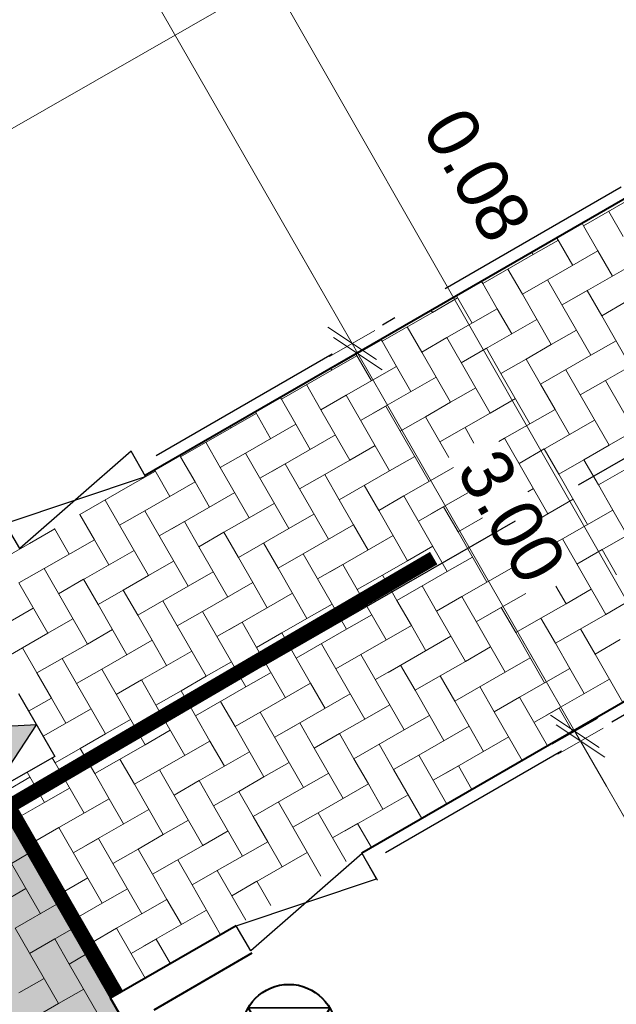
# Model space of a CAD drawing. Header units: metres. Extents: x 148742 to 148951, y 485553 to 485794.
# Tile 39 of 53: x 148848.72 to 148852.83, y 485700.47 to 485707.25. Entities that reach past the tile are written whole.
import ezdxf

# ---------------------------------------------------------------- set-up
doc = ezdxf.new("R2010")
doc.units = ezdxf.units.M
doc.header["$MEASUREMENT"] = 0
doc.linetypes.add('820', pattern=[2.27, 1.4, -0.4, 0.07, -0.4])
doc.linetypes.add('assen', pattern=[2.5, 2, -0.5])
doc.layers.get('Defpoints').update_dxf_attribs({"color": 253, "lineweight": 13})
for name, color, linetype, lineweight in [('BWR-alg-assenplan', 92, 'assen', 30), ('BWR-nieuw-band-basislijn_GV', 7, 'Continuous', 40), ('BWR-nieuw-band-opsluit 80x200_GV', 1, '820', 30), ('BWR-nieuw-band-trottoir rws 115¯225x240 betonrug_GV', 94, 'rws_b', 40), ('BWR-nieuw-band-verloop eindband', 230, 'Continuous', 30), ('BWR-nieuw-raster-cel verharding_GV', 7, 'Continuous', 40), ('BWR-nieuw-straatmeubilair', 7, 'Continuous', 40), ('N-WE-VH-KANTVERHARDING-G', 1, 'Continuous', 13), ('N-WE-VW-MARKERING_LANGS_STREEP_DOORGETROKKEN_010-G', 7, 'Continuous', 13), ('N-WE-VW-VERKEERSTEKEN', 7, 'Continuous', 30), ('TOP-L-topo objecten vlak', 7, 'Continuous', 0), ('WVB-dim-terr-maatvoering 018', 7, 'Continuous', 13), ('WVB-pen-dik 025', 1, 'Continuous', 30), ('WVB-raster-20%', 254, 'Continuous', 30), ('WVB-raster-80%', 252, 'Continuous', 30)]:
    doc.layers.add(name, color=color, linetype=linetype, lineweight=lineweight)
doc.layers.add('BWR-alg-raster boundary', color=151, linetype='Continuous', lineweight=13, plot=False)
doc.styles.add('1 200   0.18', font='WORKING.shx', dxfattribs={"height": 0.36})
doc.styles.add('Style-WORKING', font='WORKING.shx')
doc.linetypes.add('rws_b', pattern='A,1.4,-0.4,0.07,-0.23,["B",Style-WORKING,S=0.36,R=0,X=-0.104,Y=-0.19],-0.17,0.07,-1.86', length=4.2)
doc.dimstyles.new('Note 1 200', dxfattribs={"dimtxt": 0.36, "dimasz": 0.36, "dimexe": 0.18, "dimexo": 0.0625, "dimgap": 0.18, "dimtad": 1, "dimzin": 0, "dimdsep": 46, "dimtxsty": '1 200   0.18', "dimblk": 'TerminatorOpen_0.5', "dimcen": 0, "dimclrd": 256, "dimclre": 256, "dimclrt": 1, "dimazin": 0, "dimtfac": 1, "dimtdec": 0, "dimtmove": 1, "dimatfit": 1, "dimldrblk": 'TerminatorOpen_0.5', "dimfxl": 0.18, "dimfxlon": 1, "dimfrac": 2, "dimtolj": 1, "dimtzin": 0, "dimlwd": -1, "dimlwe": -1, "dimarcsym": 0})
doc.dimstyles.new('TER 1 200', dxfattribs={"dimtxt": 0.36, "dimasz": 0.36, "dimexe": 0.18, "dimexo": 0.0625, "dimgap": 0.18, "dimtad": 1, "dimzin": 0, "dimdsep": 46, "dimtxsty": '1 200   0.18', "dimblk": 'TerminatorOpen_0.5', "dimcen": 0, "dimse1": 1, "dimse2": 1, "dimclrd": 256, "dimclre": 256, "dimclrt": 7, "dimazin": 0, "dimtfac": 1, "dimtdec": 0, "dimtmove": 1, "dimatfit": 1, "dimldrblk": 'TerminatorOpen_0.5', "dimfxl": 0.18, "dimfxlon": 1, "dimfrac": 2, "dimtolj": 1, "dimtzin": 0, "dimlwd": -1, "dimlwe": -1, "dimarcsym": 0})

# ---------------------------------------------------------------- blocks, each defined once
blk = doc.blocks.new('_Oblique_0.5')
at = {"color": 0, "linetype": 'ByBlock', "lineweight": -2}
for p, q in [((0.5, 0.25), (-0.5, -0.25)), ((0, 0), (-1, 0))]:
    blk.add_line(p, q, dxfattribs=at)
blk = doc.blocks.new('*D27')
at = {"layer": 'Defpoints', "color": 0, "lineweight": 40, "transparency": 16777216}
for p in [(148849.1962, 485700.7688), (148850.1384, 485699.1278), (148847.3859, 485695.8883)]:
    blk.add_point(p, dxfattribs=at)
at = {"layer": 'WVB-dim-terr-maatvoering 018', "transparency": 16777216}
for p, q in [((148850.0488, 485699.2839), (148850.228, 485698.9717)), ((148846.9817, 485697.3154), (148849.8262, 485698.9485)), ((148846.7591, 485696.9801), (148846.5798, 485697.2923))]:
    blk.add_line(p, q, dxfattribs=at)
at = {"layer": 'WVB-dim-terr-maatvoering 018', "transparency": 16777216, "xscale": 0.36, "yscale": 0.36, "zscale": 0.36}
for p, rotation in [((148850.1384, 485699.1278), 29.86089561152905), ((148846.6695, 485697.1362), 209.860895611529)]:
    blk.add_blockref('_Oblique_0.5', p, dxfattribs=dict(at, rotation=rotation))
at = {"layer": 'WVB-dim-terr-maatvoering 018', "color": 7, "transparency": 16777216, "insert": (148848.2247, 485698.4442), "char_height": 0.36, "attachment_point": 5, "rotation": 29.8609, "style": '1 200   0.18'}
blk.add_mtext('\\A1;\\C7;4.00', dxfattribs=at)
blk = doc.blocks.new('TerminatorOpen_0.5')
at = {"color": 0, "linetype": 'ByBlock', "lineweight": -2}
for q in [(-1, 0.25), (-1, 0), (-1, -0.25)]:
    blk.add_line((0, 0), q, dxfattribs=at)
blk = doc.blocks.new('*D28')
at = {"layer": 'Defpoints', "color": 0, "lineweight": 40, "transparency": 16777216}
for p in [(148849.1962, 485700.7688), (148850.3292, 485699.2373), (148852.5594, 485695.3527)]:
    blk.add_point(p, dxfattribs=at)
at = {"layer": 'WVB-dim-terr-maatvoering 018', "transparency": 16777216}
for p, q in [((148850.6414, 485699.4166), (148850.9536, 485699.5958)), ((148850.4188, 485699.0812), (148850.2396, 485699.3934)), ((148850.0488, 485699.2839), (148850.228, 485698.9717)), ((148850.1384, 485699.1278), (148850.3292, 485699.2373)), ((148849.8262, 485698.9485), (148849.514, 485698.7693))]:
    blk.add_line(p, q, dxfattribs=at)
at = {"layer": 'WVB-dim-terr-maatvoering 018', "transparency": 16777216, "xscale": 0.36, "yscale": 0.36, "zscale": 0.36}
for p, rotation in [((148850.3292, 485699.2373), 209.860895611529), ((148850.1384, 485699.1278), 29.86089561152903)]:
    blk.add_blockref('_Oblique_0.5', p, dxfattribs=dict(at, rotation=rotation))
at = {"layer": 'WVB-dim-terr-maatvoering 018', "color": 7, "transparency": 16777216, "insert": (148849.6102, 485698.1288), "char_height": 0.36, "attachment_point": 5, "rotation": 29.8609, "style": '1 200   0.18'}
blk.add_mtext('\\A1;\\C7;0.22', dxfattribs=at)
blk = doc.blocks.new('EINDB')
at = {"layer": 'BWR-nieuw-band-verloop eindband'}
for p, q in [((0, 0.197), (1, -0.003)), ((1, 0.197), (0, -0.003)), ((0, -0.003), (0, 0.197)), ((1, -0.003), (1, 0.197))]:
    blk.add_line(p, q, dxfattribs=at)
blk = doc.blocks.new('RVVBOR')
at = {"layer": 'BWR-nieuw-straatmeubilair'}
for p, q in [((0, 0.325), (-0.281, -0.163)), ((0, 0.325), (0.282, -0.163)), ((-0.281, -0.163), (0.282, -0.163))]:
    blk.add_line(p, q, dxfattribs=at)
blk.add_circle((0, 0), 0.325, dxfattribs=at)
blk = doc.blocks.new('*U30')
at = {"layer": 'N-WE-VW-VERKEERSTEKEN', "linetype": 'Continuous'}
h = blk.add_hatch(color=242, dxfattribs=at)
h.paths.add_polyline_path([(1.2102, 1.1348), (-1.2099, 1.1407, 0.57735), (-1.2892, 1.0041), (-0.0843, -1.0947, 0.57735), (0.0737, -1.0951), (1.2888, 0.9978, 0.57735)])
h.paths.add_polyline_path([(-0.0043, -0.6845), (-0.8946, 0.8663), (0.8936, 0.862)], flags=16)
at = {"layer": 'N-WE-VW-VERKEERSTEKEN', "linetype": 'Continuous', "extrusion": (0, 0, -1)}
blk.add_hatch(color=7, dxfattribs=at).paths.add_polyline_path([(0.0043, -0.6845), (-0.8936, 0.862), (0.8946, 0.8663)])
at = {"layer": 'N-WE-VW-VERKEERSTEKEN', "color": 242, "flags": 128}
blk.add_lwpolyline([(1.2888, 0.9978), (0.0737, -1.0951, -0.57735), (-0.0843, -1.0947), (-1.2892, 1.0041, -0.57735), (-1.2099, 1.1407), (1.2102, 1.1348, -0.57735)], format="xyb", close=True, dxfattribs=at)
blk.add_lwpolyline([(0.8936, 0.862), (-0.0043, -0.6845), (-0.8946, 0.8663)], close=True, dxfattribs=at)
blk = doc.blocks.new('*D34')
at = {"layer": 'Defpoints', "color": 0, "lineweight": 40, "transparency": 16777216}
for p in [(148852.5826, 485702.2821), (148851.1167, 485701.4406), (148855.5692, 485689.6686)]:
    blk.add_point(p, dxfattribs=at)
at = {"layer": 'WVB-dim-terr-maatvoering 018', "transparency": 16777216}
for p, q in [((148852.4265, 485702.1925), (148852.7387, 485702.3718)), ((148858.5901, 485691.8181), (148852.7618, 485701.9699)), ((148858.6133, 485691.4163), (148858.9255, 485691.5955))]:
    blk.add_line(p, q, dxfattribs=at)
at = {"layer": 'WVB-dim-terr-maatvoering 018', "transparency": 16777216, "xscale": 0.36, "yscale": 0.36, "zscale": 0.36}
for p, rotation in [((148852.5826, 485702.2821), 119.8608956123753), ((148858.7694, 485691.5059), 299.8608956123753)]:
    blk.add_blockref('_Oblique_0.5', p, dxfattribs=dict(at, rotation=rotation))
at = {"layer": 'WVB-dim-terr-maatvoering 018', "color": 7, "transparency": 16777216, "insert": (148855.9882, 485697.0733), "char_height": 0.36, "attachment_point": 5, "rotation": 299.8609, "style": '1 200   0.18'}
blk.add_mtext('\\A1;\\C7;12.42', dxfattribs=at)
blk = doc.blocks.new('*D35')
at = {"layer": 'Defpoints', "color": 0, "lineweight": 40, "transparency": 16777216}
for p in [(148852.5442, 485702.3489), (148851.1167, 485701.4406), (148850.2108, 485701.0092)]:
    blk.add_point(p, dxfattribs=at)
at = {"layer": 'WVB-dim-terr-maatvoering 018', "transparency": 16777216}
for p, q in [((148852.365, 485702.6611), (148852.1857, 485702.9733)), ((148852.3881, 485702.2593), (148852.7003, 485702.4385)), ((148852.4265, 485702.1925), (148852.7387, 485702.3718)), ((148852.5826, 485702.2821), (148852.5442, 485702.3489)), ((148852.7618, 485701.9699), (148852.941, 485701.6577))]:
    blk.add_line(p, q, dxfattribs=at)
at = {"layer": 'WVB-dim-terr-maatvoering 018', "transparency": 16777216, "xscale": 0.36, "yscale": 0.36, "zscale": 0.36}
for p, rotation in [((148852.5442, 485702.3489), 299.8608956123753), ((148852.5826, 485702.2821), 119.8608956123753)]:
    blk.add_blockref('_Oblique_0.5', p, dxfattribs=dict(at, rotation=rotation))
at = {"layer": 'WVB-dim-terr-maatvoering 018', "color": 7, "transparency": 16777216, "insert": (148854.2495, 485702.0354), "char_height": 0.36, "attachment_point": 5, "rotation": 299.8609, "style": '1 200   0.18'}
blk.add_mtext('\\A1;\\C7;0.08', dxfattribs=at)
blk = doc.blocks.new('*D36')
at = {"layer": 'Defpoints', "color": 0, "lineweight": 40, "transparency": 16777216}
for p in [(148851.049, 485704.9532), (148849.5833, 485704.1117), (148850.2108, 485701.0092)]:
    blk.add_point(p, dxfattribs=at)
at = {"layer": 'WVB-dim-terr-maatvoering 018', "transparency": 16777216}
for p, q in [((148850.8929, 485704.8636), (148851.2051, 485705.0429)), ((148852.365, 485702.6611), (148851.2283, 485704.641)), ((148852.3881, 485702.2593), (148852.7003, 485702.4385))]:
    blk.add_line(p, q, dxfattribs=at)
at = {"layer": 'WVB-dim-terr-maatvoering 018', "transparency": 16777216, "xscale": 0.36, "yscale": 0.36, "zscale": 0.36}
for p, rotation in [((148851.049, 485704.9532), 119.8608956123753), ((148852.5442, 485702.3489), 299.8608956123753)]:
    blk.add_blockref('_Oblique_0.5', p, dxfattribs=dict(at, rotation=rotation))
at = {"layer": 'WVB-dim-terr-maatvoering 018', "color": 7, "transparency": 16777216, "insert": (148852.1088, 485703.8303), "char_height": 0.36, "attachment_point": 5, "rotation": 299.8609, "style": '1 200   0.18'}
blk.add_mtext('\\A1;\\C7;3.00', dxfattribs=at)
blk = doc.blocks.new('*D37')
at = {"layer": 'Defpoints', "color": 0, "lineweight": 40, "transparency": 16777216}
for p in [(148851.0092, 485705.0226), (148849.5435, 485704.1811), (148849.5833, 485704.1117)]:
    blk.add_point(p, dxfattribs=at)
at = {"layer": 'WVB-dim-terr-maatvoering 018', "transparency": 16777216}
for p, q in [((148850.83, 485705.3348), (148850.6507, 485705.647)), ((148850.8531, 485704.933), (148851.1653, 485705.1122)), ((148850.8929, 485704.8636), (148851.2051, 485705.0429)), ((148851.049, 485704.9532), (148851.0092, 485705.0226)), ((148851.2283, 485704.641), (148851.4075, 485704.3288))]:
    blk.add_line(p, q, dxfattribs=at)
at = {"layer": 'WVB-dim-terr-maatvoering 018', "transparency": 16777216, "xscale": 0.36, "yscale": 0.36, "zscale": 0.36}
for p, rotation in [((148851.0092, 485705.0226), 299.8608956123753), ((148851.049, 485704.9532), 119.8608956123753)]:
    blk.add_blockref('_Oblique_0.5', p, dxfattribs=dict(at, rotation=rotation))
at = {"layer": 'WVB-dim-terr-maatvoering 018', "color": 7, "transparency": 16777216, "insert": (148851.8717, 485706.1841), "char_height": 0.36, "attachment_point": 5, "rotation": 299.8609, "style": '1 200   0.18'}
blk.add_mtext('\\A1;\\C7;0.08', dxfattribs=at)
blk = doc.blocks.new('*D38')
at = {"layer": 'Defpoints', "color": 0, "lineweight": 40, "transparency": 16777216}
for p in [(148844.8281, 485715.7889), (148841.6279, 485713.9516), (148849.5435, 485704.1811)]:
    blk.add_point(p, dxfattribs=at)
at = {"layer": 'WVB-dim-terr-maatvoering 018', "transparency": 16777216}
for p, q in [((148844.672, 485715.6993), (148844.9842, 485715.8785)), ((148850.83, 485705.3348), (148845.0073, 485715.4767)), ((148850.8531, 485704.933), (148851.1653, 485705.1122))]:
    blk.add_line(p, q, dxfattribs=at)
at = {"layer": 'WVB-dim-terr-maatvoering 018', "transparency": 16777216, "xscale": 0.36, "yscale": 0.36, "zscale": 0.36}
for p, rotation in [((148844.8281, 485715.7889), 119.8608956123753), ((148851.0092, 485705.0226), 299.8608956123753)]:
    blk.add_blockref('_Oblique_0.5', p, dxfattribs=dict(at, rotation=rotation))
at = {"layer": 'WVB-dim-terr-maatvoering 018', "color": 7, "transparency": 16777216, "insert": (148848.2308, 485710.585), "char_height": 0.36, "attachment_point": 5, "rotation": 299.8609, "style": '1 200   0.18'}
blk.add_mtext('\\A1;\\C7;12.42', dxfattribs=at)
blk = doc.blocks.new('*D53')
at = {"layer": 'Defpoints', "color": 0, "lineweight": 40, "transparency": 16777216}
for p in [(148849.3774, 485715.4761), (148855.4496, 485705.7099)]:
    blk.add_point(p, dxfattribs=at)
at = {"layer": 'WVB-dim-terr-maatvoering 018', "transparency": 16777216}
blk.add_line((148853.3549, 485709.079), (148855.2595, 485706.0157), dxfattribs=at)
at = {"layer": 'WVB-dim-terr-maatvoering 018', "transparency": 16777216, "xscale": 0.36, "yscale": 0.36, "zscale": 0.36, "rotation": 301.8713109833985}
blk.add_blockref('TerminatorOpen_0.5', (148855.4496, 485705.7099), dxfattribs=at)
at = {"layer": 'WVB-dim-terr-maatvoering 018', "color": 7, "transparency": 16777216, "insert": (148854.1629, 485708.4611), "char_height": 0.36, "attachment_point": 5, "rotation": 301.87131, "style": '1 200   0.18'}
blk.add_mtext('\\A1;\\C7;R11.50', dxfattribs=at)

msp = doc.modelspace()

# ---------------------------------------------------------------- hatches: boundary and pattern name
at = {"layer": 'WVB-pen-dik 025'}
msp.add_hatch(color=256, dxfattribs=at).paths.add_polyline_path([(148848.5297, 485701.9293), (148848.2815, 485702.3645), (148848.8337, 485702.3947), (148848.834, 485702.3942), (148848.8342, 485702.3938)])
at = {"layer": 'WVB-raster-20%'}
msp.add_hatch(color=256, dxfattribs=at).paths.add_polyline_path([(148845.9126, 485706.4819), (148851.3176, 485697.074), (148848.6009, 485701.8061), (148848.5297, 485701.9293), (148848.4678, 485702.0378), (148845.9154, 485706.4836)], flags=0)

# ---------------------------------------------------------------- linework, layer by layer
at = {"layer": 'BWR-alg-assenplan'}
msp.add_line((148835.2242, 485694.09), (148855.1032, 485705.5029), dxfattribs=at)
at = {"layer": 'BWR-alg-raster boundary'}
msp.add_line((148850.3253, 485707.4558), (148831.1789, 485696.4879), dxfattribs=at)
at = {"layer": 'BWR-nieuw-band-basislijn_GV'}
for p, q in [((148854.8945, 485707.1802), (148849.5833, 485704.1117)), ((148856.3952, 485704.5825), (148851.0765, 485701.5097)), ((148850.2108, 485701.0092), (148849.3454, 485700.5093)), ((148855.5692, 485689.6686), (148849.3454, 485700.5093))]:
    msp.add_line(p, q, dxfattribs=at)
at = {"layer": 'BWR-nieuw-band-opsluit 80x200_GV'}
for p, q in [((148854.8545, 485707.2495), (148849.5435, 485704.1811)), ((148856.4352, 485704.5133), (148851.1167, 485701.4406))]:
    msp.add_line(p, q, dxfattribs=at)
at = {"layer": 'BWR-nieuw-band-trottoir rws 115¯225x240 betonrug_GV', "ltscale": 0.5}
msp.add_line((148849.6451, 485700.429), (148850.3201, 485700.8211), dxfattribs=at)
at = {"layer": 'BWR-nieuw-raster-cel verharding_GV', "lineweight": 0}
for p, q in [((148852.9505, 485706.0328), (148852.6035, 485705.8338)), ((148852.777, 485705.9333), (148852.8765, 485705.7598)), ((148852.6035, 485705.8338), (148852.5937, 485705.8509)), ((148852.6035, 485705.8338), (148852.703, 485705.6603)), ((148852.2565, 485705.6348), (148852.43, 485705.7343)), ((148852.4205, 485705.7509), (148852.5295, 485705.5608)), ((148852.2473, 485705.6508), (148852.2565, 485705.6348)), ((148852.703, 485705.6603), (148852.3561, 485705.4613)), ((148852.8025, 485705.4868), (148852.703, 485705.6603)), ((148852.2565, 485705.6348), (148851.9096, 485705.4357)), ((148852.976, 485705.5863), (148852.5423, 485705.3375)), ((148852.0831, 485705.5353), (148852.1826, 485705.3618)), ((148851.9096, 485705.4357), (148851.901, 485705.4507)), ((148852.1826, 485705.3618), (148852.3561, 485705.4613)), ((148852.3561, 485705.4613), (148852.6546, 485704.9408)), ((148851.9096, 485705.4357), (148852.0091, 485705.2623)), ((148852.6291, 485705.3873), (148852.4556, 485705.2878)), ((148852.7286, 485705.2138), (148852.6291, 485705.3873)), ((148851.5626, 485705.2367), (148851.7361, 485705.3362)), ((148851.7278, 485705.3507), (148851.8356, 485705.1627)), ((148852.3816, 485705.0148), (148852.1826, 485705.3618)), ((148852.902, 485705.3133), (148852.7286, 485705.2138)), ((148851.5626, 485705.2367), (148851.2156, 485705.0377)), ((148851.5546, 485705.2506), (148851.5626, 485705.2367)), ((148852.0091, 485705.2623), (148851.6621, 485705.0632)), ((148852.1086, 485705.0888), (148852.0091, 485705.2623)), ((148852.2821, 485705.1883), (148851.8484, 485704.9395)), ((148852.7286, 485705.2138), (148852.9276, 485704.8668)), ((148851.3891, 485705.1372), (148851.4886, 485704.9637)), ((148852.5551, 485705.1143), (148852.3816, 485705.0148)), ((148851.2156, 485705.0377), (148851.2083, 485705.0505)), ((148851.2156, 485705.0377), (148851.3151, 485704.8642)), ((148851.4886, 485704.9637), (148851.6621, 485705.0632)), ((148851.6621, 485705.0632), (148851.9606, 485704.5428)), ((148852.6546, 485704.9408), (148852.8281, 485705.0403)), ((148851.6876, 485704.6168), (148851.4886, 485704.9637)), ((148851.9351, 485704.9893), (148851.7616, 485704.8897)), ((148852.0346, 485704.8158), (148851.9351, 485704.9893)), ((148852.2081, 485704.9153), (148852.3816, 485705.0148)), ((148853.1011, 485704.9663), (148852.7541, 485704.7673)), ((148850.8686, 485704.8387), (148851.0421, 485704.9382)), ((148851.0351, 485704.9505), (148851.1416, 485704.7647)), ((148852.2081, 485704.9153), (148852.0346, 485704.8158)), ((148852.3076, 485704.7418), (148852.2081, 485704.9153)), ((148852.6546, 485704.9408), (148852.3076, 485704.7418)), ((148850.8686, 485704.8387), (148850.5217, 485704.6397)), ((148850.8619, 485704.8504), (148850.8686, 485704.8387)), ((148851.3151, 485704.8642), (148850.9682, 485704.6652)), ((148851.4146, 485704.6907), (148851.3151, 485704.8642)), ((148852.4811, 485704.8413), (148852.5806, 485704.6678)), ((148851.5881, 485704.7902), (148851.1544, 485704.5415)), ((148852.0346, 485704.8158), (148852.2336, 485704.4688)), ((148852.5806, 485704.6678), (148852.7541, 485704.7673)), ((148852.7541, 485704.7673), (148853.0526, 485704.2469)), ((148850.6952, 485704.7392), (148850.7947, 485704.5657)), ((148851.8611, 485704.7163), (148851.6876, 485704.6168)), ((148852.3076, 485704.7418), (148852.4071, 485704.5683)), ((148850.5217, 485704.6397), (148850.5156, 485704.6503)), ((148850.5217, 485704.6397), (148850.6212, 485704.4662)), ((148850.7947, 485704.5657), (148850.9682, 485704.6652)), ((148850.9682, 485704.6652), (148851.2667, 485704.1447)), ((148851.9606, 485704.5428), (148852.1341, 485704.6423)), ((148852.7796, 485704.3208), (148852.5806, 485704.6678)), ((148850.9937, 485704.2187), (148850.7947, 485704.5657)), ((148851.2411, 485704.5912), (148851.0677, 485704.4917)), ((148851.3407, 485704.4177), (148851.2411, 485704.5912)), ((148851.5141, 485704.5172), (148851.6876, 485704.6168)), ((148852.4071, 485704.5683), (148852.0601, 485704.3693)), ((148852.5066, 485704.3948), (148852.4071, 485704.5683)), ((148850.1747, 485704.4407), (148850.3482, 485704.5402)), ((148850.3424, 485704.5503), (148850.4477, 485704.3667)), ((148851.5141, 485704.5172), (148851.3407, 485704.4177)), ((148851.6137, 485704.3438), (148851.5141, 485704.5172)), ((148851.9606, 485704.5428), (148851.6137, 485704.3438)), ((148852.6801, 485704.4943), (148852.2464, 485704.2456)), ((148850.1747, 485704.4407), (148849.8277, 485704.2416)), ((148850.1692, 485704.4502), (148850.1747, 485704.4407)), ((148850.6212, 485704.4662), (148850.2742, 485704.2672)), ((148850.7207, 485704.2927), (148850.6212, 485704.4662)), ((148851.7871, 485704.4433), (148851.8487, 485704.3359)), ((148852.9531, 485704.4203), (148852.7796, 485704.3208)), ((148850.8942, 485704.3922), (148850.4605, 485704.1434)), ((148851.3407, 485704.4177), (148851.5397, 485704.0708)), ((148852.0201, 485704.3463), (148852.0601, 485704.3693)), ((148852.0601, 485704.3693), (148852.3587, 485703.8488)), ((148850.0012, 485704.3412), (148850.1007, 485704.1677)), ((148851.1672, 485704.3182), (148850.9937, 485704.2187)), ((148851.6137, 485704.3438), (148851.6753, 485704.2363)), ((148852.3331, 485704.2953), (148852.1596, 485704.1958)), ((148852.4326, 485704.1218), (148852.3331, 485704.2953)), ((148852.6061, 485704.2213), (148852.7796, 485704.3208)), ((148849.8277, 485704.2416), (148849.8228, 485704.2501)), ((148849.8277, 485704.2416), (148849.9272, 485704.0682)), ((148850.1007, 485704.1677), (148850.2742, 485704.2672)), ((148850.2742, 485704.2672), (148850.5727, 485703.7467)), ((148850.8202, 485704.1192), (148850.9937, 485704.2187)), ((148851.2667, 485704.1447), (148851.4402, 485704.2442)), ((148852.6061, 485704.2213), (148852.4326, 485704.1218)), ((148852.7056, 485704.0478), (148852.6061, 485704.2213)), ((148853.0526, 485704.2469), (148852.7056, 485704.0478)), ((148849.6497, 485704.1501), (148849.7537, 485703.9686)), ((148850.2997, 485703.8207), (148850.1007, 485704.1677)), ((148850.5472, 485704.1932), (148850.3737, 485704.0937)), ((148850.6467, 485704.0197), (148850.5472, 485704.1932)), ((148851.7079, 485704.1672), (148851.3662, 485703.9713)), ((148849.4807, 485704.0426), (148849.6542, 485704.1421)), ((148850.8202, 485704.1192), (148850.6467, 485704.0197)), ((148850.9197, 485703.9457), (148850.8202, 485704.1192)), ((148851.2667, 485704.1447), (148850.9197, 485703.9457)), ((148852.4326, 485704.1218), (148852.6317, 485703.7748)), ((148849.4807, 485704.0426), (148849.1338, 485703.8436)), ((148849.4796, 485704.0446), (148849.4807, 485704.0426)), ((148849.9272, 485704.0682), (148849.5802, 485703.8691)), ((148850.0267, 485703.8947), (148849.9272, 485704.0682)), ((148850.6467, 485704.0197), (148850.8457, 485703.6727)), ((148851.0932, 485704.0452), (148851.1927, 485703.8717)), ((148852.2592, 485704.0223), (148852.2193, 485703.9994)), ((148852.7056, 485704.0478), (148852.8051, 485703.8743)), ((148850.2002, 485703.9942), (148849.7665, 485703.7454)), ((148850.9197, 485703.9457), (148851.0192, 485703.7722)), ((148851.1927, 485703.8717), (148851.3662, 485703.9713)), ((148851.3662, 485703.9713), (148851.6647, 485703.4508)), ((148851.8074, 485703.9938), (148851.5524, 485703.8475)), ((148852.3587, 485703.8488), (148852.5321, 485703.9483)), ((148849.3072, 485703.9431), (148849.4068, 485703.7696)), ((148850.4732, 485703.9202), (148850.2997, 485703.8207)), ((148851.6392, 485703.8973), (148851.4657, 485703.7978)), ((148851.7387, 485703.7238), (148851.6392, 485703.8973)), ((148849.1338, 485703.8436), (148849.1326, 485703.8457)), ((148849.1338, 485703.8436), (148849.2333, 485703.6701)), ((148849.4068, 485703.7696), (148849.5802, 485703.8691)), ((148849.5802, 485703.8691), (148849.8788, 485703.3487)), ((148850.1262, 485703.7212), (148850.2997, 485703.8207)), ((148850.5727, 485703.7467), (148850.7462, 485703.8462)), ((148851.3917, 485703.5248), (148851.1927, 485703.8717)), ((148851.907, 485703.8203), (148851.7387, 485703.7238)), ((148852.3587, 485703.8488), (148852.3189, 485703.826)), ((148852.8051, 485703.8743), (148852.4582, 485703.6753)), ((148852.9047, 485703.7009), (148852.8051, 485703.8743)), ((148848.7868, 485703.6446), (148848.9603, 485703.7441)), ((148848.9591, 485703.7462), (148849.0598, 485703.5706)), ((148849.6058, 485703.4227), (148849.4068, 485703.7696)), ((148849.8532, 485703.7952), (148849.6798, 485703.6957)), ((148849.9527, 485703.6217), (148849.8532, 485703.7952)), ((148850.5727, 485703.7467), (148850.2257, 485703.5477)), ((148851.0192, 485703.7722), (148850.6722, 485703.5732)), ((148851.1187, 485703.5987), (148851.0192, 485703.7722)), ((148853.0781, 485703.8004), (148852.6444, 485703.5516)), ((148850.1262, 485703.7212), (148849.9527, 485703.6217)), ((148850.2257, 485703.5477), (148850.1262, 485703.7212)), ((148851.2922, 485703.6983), (148850.8585, 485703.4495)), ((148851.7387, 485703.7238), (148851.9377, 485703.3768)), ((148852.4184, 485703.6526), (148852.4582, 485703.6753)), ((148852.4582, 485703.6753), (148852.7567, 485703.1549)), ((148848.7868, 485703.6446), (148848.4398, 485703.4456)), ((148848.7856, 485703.6467), (148848.7868, 485703.6446)), ((148849.2333, 485703.6701), (148848.8863, 485703.4711)), ((148849.3328, 485703.4966), (148849.2333, 485703.6701)), ((148849.9527, 485703.6217), (148850.1518, 485703.2747)), ((148850.3992, 485703.6472), (148850.4987, 485703.4737)), ((148851.5652, 485703.6243), (148851.3917, 485703.5248)), ((148849.5063, 485703.5961), (148849.0725, 485703.3474)), ((148850.2257, 485703.5477), (148850.3253, 485703.3742)), ((148850.4987, 485703.4737), (148850.6722, 485703.5732)), ((148850.6722, 485703.5732), (148850.9708, 485703.0528)), ((148851.6647, 485703.4508), (148851.8382, 485703.5503)), ((148852.7312, 485703.6014), (148852.5577, 485703.5018)), ((148852.8307, 485703.4279), (148852.7312, 485703.6014)), ((148848.7128, 485703.3716), (148848.8863, 485703.4711)), ((148848.8863, 485703.4711), (148849.1848, 485702.9506)), ((148849.7793, 485703.5222), (148849.6058, 485703.4227)), ((148850.6978, 485703.1267), (148850.4987, 485703.4737)), ((148850.9452, 485703.4992), (148850.7717, 485703.3997)), ((148851.0447, 485703.3258), (148850.9452, 485703.4992)), ((148851.2182, 485703.4253), (148851.3917, 485703.5248)), ((148852.1062, 485703.4734), (148851.7642, 485703.2773)), ((148849.4323, 485703.3231), (148849.6058, 485703.4227)), ((148849.8788, 485703.3487), (148850.0523, 485703.4482)), ((148851.2182, 485703.4253), (148851.0447, 485703.3258)), ((148851.3177, 485703.2518), (148851.2182, 485703.4253)), ((148851.6647, 485703.4508), (148851.3177, 485703.2518)), ((148848.9118, 485703.0246), (148848.7128, 485703.3716)), ((148849.1593, 485703.3971), (148848.9858, 485703.2976)), ((148849.2588, 485703.2236), (148849.1593, 485703.3971)), ((148849.8788, 485703.3487), (148849.5318, 485703.1497)), ((148850.3253, 485703.3742), (148849.9783, 485703.1752)), ((148850.4248, 485703.2007), (148850.3253, 485703.3742)), ((148851.4912, 485703.3513), (148851.5907, 485703.1778)), ((148852.4837, 485703.2288), (148852.4139, 485703.3506)), ((148849.4323, 485703.3231), (148849.2588, 485703.2236)), ((148849.5318, 485703.1497), (148849.4323, 485703.3231)), ((148850.5983, 485703.3002), (148850.1645, 485703.0515)), ((148851.0447, 485703.3258), (148851.2438, 485702.9788)), ((148851.5907, 485703.1778), (148851.7642, 485703.2773)), ((148851.7642, 485703.2773), (148852.0627, 485702.7568)), ((148852.2057, 485703.3), (148851.9505, 485703.1536)), ((148852.6572, 485703.3284), (148852.4837, 485703.2288)), ((148848.8123, 485703.1981), (148848.4815, 485703.0084)), ((148849.2588, 485703.2236), (148849.4578, 485702.8767)), ((148849.7053, 485703.2492), (148849.8048, 485703.0757)), ((148850.8712, 485703.2262), (148850.6978, 485703.1267)), ((148851.3177, 485703.2518), (148851.4172, 485703.0783)), ((148852.0372, 485703.2033), (148851.8637, 485703.1038)), ((148852.1367, 485703.0298), (148852.0372, 485703.2033)), ((148852.3102, 485703.1293), (148852.4837, 485703.2288)), ((148852.7567, 485703.1549), (148852.9302, 485703.2544)), ((148849.5318, 485703.1497), (148849.6313, 485702.9762)), ((148849.8048, 485703.0757), (148849.9783, 485703.1752)), ((148849.9783, 485703.1752), (148850.2768, 485702.6547)), ((148850.9708, 485703.0528), (148851.1442, 485703.1523)), ((148851.7897, 485702.8308), (148851.5907, 485703.1778)), ((148852.3102, 485703.1293), (148852.1367, 485703.0298)), ((148852.4097, 485702.9559), (148852.3102, 485703.1293)), ((148852.7567, 485703.1549), (148852.4097, 485702.9559)), ((148849.0853, 485703.1241), (148848.9118, 485703.0246)), ((148850.0038, 485702.7287), (148849.8048, 485703.0757)), ((148850.2513, 485703.1012), (148850.0778, 485703.0017)), ((148850.3508, 485702.9277), (148850.2513, 485703.1012)), ((148850.5243, 485703.0272), (148850.6978, 485703.1267)), ((148851.4172, 485703.0783), (148851.0703, 485702.8793)), ((148851.5167, 485702.9048), (148851.4172, 485703.0783)), ((148848.7383, 485702.9251), (148848.9118, 485703.0246)), ((148849.1848, 485702.9506), (148849.3583, 485703.0502)), ((148850.5243, 485703.0272), (148850.3508, 485702.9277)), ((148850.6238, 485702.8537), (148850.5243, 485703.0272)), ((148850.9708, 485703.0528), (148850.6238, 485702.8537)), ((148851.6902, 485703.0043), (148851.2565, 485702.7555)), ((148852.1367, 485703.0298), (148852.3357, 485702.6829)), ((148852.5832, 485703.0554), (148852.6827, 485702.8819)), ((148849.1848, 485702.9506), (148848.8378, 485702.7516)), ((148849.6313, 485702.9762), (148849.2843, 485702.7772)), ((148849.7308, 485702.8027), (148849.6313, 485702.9762)), ((148850.3508, 485702.9277), (148850.5498, 485702.5807)), ((148850.7973, 485702.9532), (148850.8968, 485702.7798)), ((148851.9632, 485702.9303), (148851.7897, 485702.8308)), ((148852.4097, 485702.9559), (148852.5092, 485702.7824)), ((148852.6827, 485702.8819), (148852.8562, 485702.9814)), ((148848.7383, 485702.9251), (148848.5813, 485702.835)), ((148848.8378, 485702.7516), (148848.7383, 485702.9251)), ((148849.9043, 485702.9022), (148849.4706, 485702.6534)), ((148850.8968, 485702.7798), (148851.0703, 485702.8793)), ((148851.0703, 485702.8793), (148851.3688, 485702.3588)), ((148852.8741, 485702.5483), (148852.6827, 485702.8819)), ((148849.0113, 485702.8511), (148849.1108, 485702.6776)), ((148850.1773, 485702.8282), (148850.0038, 485702.7287)), ((148850.6238, 485702.8537), (148850.7233, 485702.6803)), ((148851.3433, 485702.8053), (148851.1698, 485702.7058)), ((148851.4428, 485702.6318), (148851.3433, 485702.8053)), ((148851.6163, 485702.7313), (148851.7897, 485702.8308)), ((148852.0627, 485702.7568), (148852.2362, 485702.8563)), ((148848.8378, 485702.7516), (148848.9373, 485702.5781)), ((148849.1108, 485702.6776), (148849.2843, 485702.7772)), ((148849.2843, 485702.7772), (148849.5829, 485702.2567)), ((148849.8303, 485702.6292), (148850.0038, 485702.7287)), ((148850.2768, 485702.6547), (148850.4503, 485702.7542)), ((148851.0958, 485702.4328), (148850.8968, 485702.7798)), ((148851.6163, 485702.7313), (148851.4428, 485702.6318)), ((148851.7158, 485702.5578), (148851.6163, 485702.7313)), ((148852.0627, 485702.7568), (148851.7158, 485702.5578)), ((148852.5092, 485702.7824), (148852.1622, 485702.5833)), ((148852.6087, 485702.6089), (148852.5092, 485702.7824)), ((148849.3099, 485702.3307), (148849.1108, 485702.6776)), ((148849.5573, 485702.7032), (148849.3838, 485702.6037)), ((148849.6568, 485702.5297), (148849.5573, 485702.7032)), ((148850.2768, 485702.6547), (148849.9298, 485702.4557)), ((148850.7233, 485702.6803), (148850.3763, 485702.4812)), ((148850.8228, 485702.5068), (148850.7233, 485702.6803)), ((148851.8893, 485702.6573), (148851.9888, 485702.4838)), ((148852.7822, 485702.7084), (148852.3485, 485702.4596)), ((148849.8303, 485702.6292), (148849.6568, 485702.5297)), ((148849.9298, 485702.4557), (148849.8303, 485702.6292)), ((148850.9963, 485702.6063), (148850.5626, 485702.3575)), ((148851.4428, 485702.6318), (148851.6418, 485702.2848)), ((148848.9373, 485702.5781), (148848.78, 485702.4879)), ((148849.0369, 485702.4047), (148848.9373, 485702.5781)), ((148849.6568, 485702.5297), (148849.8558, 485702.1827)), ((148850.1033, 485702.5552), (148850.2028, 485702.3817)), ((148851.2693, 485702.5323), (148851.0958, 485702.4328)), ((148851.7158, 485702.5578), (148851.8153, 485702.3843)), ((148851.9888, 485702.4838), (148852.1622, 485702.5833)), ((148852.1622, 485702.5833), (148852.3545, 485702.2481)), ((148849.2103, 485702.5042), (148848.8798, 485702.3146)), ((148849.9298, 485702.4557), (148850.0293, 485702.2822)), ((148850.2028, 485702.3817), (148850.3763, 485702.4812)), ((148850.3763, 485702.4812), (148850.6748, 485701.9608)), ((148851.3688, 485702.3588), (148851.5423, 485702.4583)), ((148852.1814, 485702.1481), (148851.9888, 485702.4838)), ((148852.4352, 485702.5094), (148852.2618, 485702.4099)), ((148852.5277, 485702.3482), (148852.4352, 485702.5094)), ((148849.4833, 485702.4302), (148849.3099, 485702.3307)), ((148850.6493, 485702.4073), (148850.4758, 485702.3077)), ((148850.7488, 485702.2338), (148850.6493, 485702.4073)), ((148850.9223, 485702.3333), (148851.0958, 485702.4328)), ((148851.8153, 485702.3843), (148851.4683, 485702.1853)), ((148851.9148, 485702.2108), (148851.8153, 485702.3843)), ((148849.1364, 485702.2312), (148849.3099, 485702.3307)), ((148849.5829, 485702.2567), (148849.7563, 485702.3562)), ((148850.4018, 485702.0348), (148850.2028, 485702.3817)), ((148850.9223, 485702.3333), (148850.7488, 485702.2338)), ((148851.0218, 485702.1598), (148850.9223, 485702.3333)), ((148851.3688, 485702.3588), (148851.0218, 485702.1598)), ((148849.5829, 485702.2567), (148849.2359, 485702.0577)), ((148850.0293, 485702.2822), (148849.6824, 485702.0832)), ((148850.1288, 485702.1087), (148850.0293, 485702.2822)), ((148851.1953, 485702.2593), (148851.2948, 485702.0858)), ((148852.0883, 485702.3104), (148851.6545, 485702.0616)), ((148849.1364, 485702.2312), (148848.9629, 485702.1317)), ((148849.2359, 485702.0577), (148849.1364, 485702.2312)), ((148850.3023, 485702.2082), (148849.8686, 485701.9595)), ((148850.7488, 485702.2338), (148850.9478, 485701.8868)), ((148851.2948, 485702.0858), (148851.4683, 485702.1853)), ((148851.4683, 485702.1853), (148851.6618, 485701.8479)), ((148848.9629, 485702.1317), (148848.943, 485702.1663)), ((148848.9629, 485702.1317), (148849.1619, 485701.7847)), ((148849.4094, 485702.1572), (148849.5089, 485701.9837)), ((148850.5753, 485702.1343), (148850.4018, 485702.0348)), ((148851.0218, 485702.1598), (148851.1213, 485701.9863)), ((148851.7413, 485702.1113), (148851.5678, 485702.0118)), ((148851.835, 485701.9479), (148851.7413, 485702.1113)), ((148848.7695, 485702.0668), (148848.8889, 485701.8587)), ((148849.2359, 485702.0577), (148849.3354, 485701.8842)), ((148849.5089, 485701.9837), (148849.6824, 485702.0832)), ((148849.6824, 485702.0832), (148849.9809, 485701.5627)), ((148850.6748, 485701.9608), (148850.8483, 485702.0603)), ((148851.4887, 485701.7478), (148851.2948, 485702.0858)), ((148848.7894, 485702.0321), (148848.6159, 485701.9326)), ((148849.7079, 485701.6367), (148849.5089, 485701.9837)), ((148849.9554, 485702.0092), (148849.7819, 485701.9097)), ((148850.0549, 485701.8357), (148849.9554, 485702.0092)), ((148850.2284, 485701.9352), (148850.4018, 485702.0348)), ((148851.1213, 485701.9863), (148850.7743, 485701.7873)), ((148851.2208, 485701.8128), (148851.1213, 485701.9863)), ((148848.8889, 485701.8587), (148849.0624, 485701.9582)), ((148850.2284, 485701.9352), (148850.0549, 485701.8357)), ((148850.3279, 485701.7618), (148850.2284, 485701.9352)), ((148850.6748, 485701.9608), (148850.3279, 485701.7618)), ((148851.3943, 485701.9123), (148850.9606, 485701.6635)), ((148848.8889, 485701.8587), (148848.6495, 485701.7213)), ((148849.3354, 485701.8842), (148848.9884, 485701.6852)), ((148849.4349, 485701.7107), (148849.3354, 485701.8842)), ((148850.5013, 485701.8613), (148850.6009, 485701.6878)), ((148849.6084, 485701.8102), (148849.1747, 485701.5614)), ((148850.0549, 485701.8357), (148850.2539, 485701.4888)), ((148850.6009, 485701.6878), (148850.7743, 485701.7873)), ((148850.7743, 485701.7873), (148850.9671, 485701.4512)), ((148848.7154, 485701.7591), (148848.8149, 485701.5857)), ((148849.8814, 485701.7362), (148849.7079, 485701.6367)), ((148850.3279, 485701.7618), (148850.4274, 485701.5883)), ((148851.0473, 485701.7133), (148850.8739, 485701.6138)), ((148851.1423, 485701.5477), (148851.0473, 485701.7133)), ((148848.8149, 485701.5857), (148848.9884, 485701.6852)), ((148848.9884, 485701.6852), (148849.2869, 485701.1647)), ((148849.5344, 485701.5372), (148849.7079, 485701.6367)), ((148849.9809, 485701.5627), (148850.1544, 485701.6622)), ((148850.7944, 485701.3503), (148850.6009, 485701.6878)), ((148849.0139, 485701.2387), (148848.8149, 485701.5857)), ((148849.2614, 485701.6112), (148849.0879, 485701.5117)), ((148849.3609, 485701.4377), (148849.2614, 485701.6112)), ((148850.4274, 485701.5883), (148850.0804, 485701.3892)), ((148850.5269, 485701.4148), (148850.4274, 485701.5883)), ((148848.7746, 485701.5034), (148848.6617, 485701.4385)), ((148849.5344, 485701.5372), (148849.3609, 485701.4377)), ((148849.6339, 485701.3637), (148849.5344, 485701.5372)), ((148849.9809, 485701.5627), (148849.6339, 485701.3637)), ((148850.7004, 485701.5143), (148850.2666, 485701.2655)), ((148848.6617, 485701.4385), (148848.861, 485701.0917)), ((148849.3609, 485701.4377), (148849.5599, 485701.0907)), ((148849.8074, 485701.4632), (148849.9069, 485701.2897)), ((148848.9144, 485701.4122), (148848.8487, 485701.3744)), ((148849.9069, 485701.2897), (148850.0804, 485701.3892)), ((148850.0804, 485701.3892), (148850.2764, 485701.0476)), ((148849.1874, 485701.3382), (148849.0139, 485701.2387)), ((148849.6339, 485701.3637), (148849.7334, 485701.1902)), ((148850.3534, 485701.3153), (148850.1799, 485701.2158)), ((148850.4491, 485701.1485), (148850.3534, 485701.3153)), ((148848.5879, 485701.1654), (148848.7614, 485701.2651)), ((148848.9482, 485701.201), (148849.0139, 485701.2387)), ((148849.2869, 485701.1647), (148849.4604, 485701.2642)), ((148850.1034, 485700.9472), (148849.9069, 485701.2897)), ((148849.2869, 485701.1647), (148849.0478, 485701.0276)), ((148849.7334, 485701.1902), (148849.3864, 485700.9912)), ((148849.8329, 485701.0167), (148849.7334, 485701.1902)), ((148848.9738, 485701.1565), (148848.6876, 485700.992)), ((148850.0064, 485701.1163), (148849.5727, 485700.8675)), ((148849.1134, 485701.0652), (148849.213, 485700.8917)), ((148848.6876, 485700.992), (148848.9865, 485700.4718)), ((148849.0734, 485700.983), (148848.8739, 485700.8684)), ((148849.213, 485700.8917), (148849.3864, 485700.9912)), ((148849.3864, 485700.9912), (148849.5839, 485700.647)), ((148848.9606, 485700.9182), (148848.7872, 485700.8186)), ((148849.0603, 485700.7448), (148848.9606, 485700.9182)), ((148849.4107, 485700.547), (148849.213, 485700.8917)), ((148849.6594, 485700.9172), (148849.4859, 485700.8177)), ((148849.757, 485700.7471), (148849.6594, 485700.9172)), ((148849.173, 485700.8096), (148849.0603, 485700.7448)), ((148849.0603, 485700.7448), (148849.2595, 485700.398)), ((148849.3125, 485700.7182), (148849.247, 485700.6807)), ((148848.8868, 485700.6452), (148848.7134, 485700.5456)), ((148848.9865, 485700.4718), (148849.1599, 485700.5714)), ((148848.9865, 485700.4718), (148848.6396, 485700.2725))]:
    msp.add_line(p, q, dxfattribs=at)
at = {"layer": 'N-WE-VH-KANTVERHARDING-G'}
msp.add_line((148851.1847, 485701.3235), (148851.0742, 485701.5137), dxfattribs=at)
at = {"layer": 'N-WE-VW-MARKERING_LANGS_STREEP_DOORGETROKKEN_010-G', "flags": 128}
msp.add_lwpolyline([(148849.388, 485700.5337, 0.1, 0.1, 0), (148848.6434, 485701.8305, 0.1, 0.1, 0), (148851.5712, 485703.5431, 0.1, 0.1, 0)], format="xyseb", dxfattribs=at)
at = {"layer": 'TOP-L-topo objecten vlak', "color": 7, "linetype": 'Continuous', "lineweight": 0, "flags": 128}
msp.add_lwpolyline([(148854.151, 485701.059), (148850.006, 485708.323)], dxfattribs=at)
at = {"layer": 'WVB-pen-dik 025'}
for p, q in [((148848.7102, 485702.6091), (148848.9598, 485702.1759)), ((148848.9598, 485702.1759), (148848.5306, 485701.9298))]:
    msp.add_line(p, q, dxfattribs=at)
at = {"layer": 'WVB-pen-dik 025', "flags": 128}
msp.add_lwpolyline([(148848.2815, 485702.3645), (148848.5297, 485701.9293), (148848.8342, 485702.3938), (148848.834, 485702.3942), (148848.8337, 485702.3947)], close=True, dxfattribs=at)
at = {"layer": 'WVB-raster-20%', "flags": 128}
msp.add_lwpolyline([(148845.9126, 485706.4819), (148851.3176, 485697.074), (148848.6009, 485701.8061), (148848.5297, 485701.9293), (148848.4678, 485702.0378), (148845.9154, 485706.4836)], close=True, dxfattribs=at)
at = {"layer": 'WVB-raster-80%', "flags": 128}
msp.add_lwpolyline([(148845.9126, 485706.4819), (148842.4465, 485704.492), (148847.8515, 485695.0841), (148851.3176, 485697.074)], close=True, dxfattribs=at)
at = {"layer": 'WVB-raster-80%'}
msp.add_solid([(148845.9126, 485706.4819), (148842.4465, 485704.492), (148851.3176, 485697.074), (148847.8515, 485695.0841)], dxfattribs=at)

# ---------------------------------------------------------------- block references
at = {"layer": 'BWR-nieuw-band-verloop eindband', "rotation": 29.82618404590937}
for p in [(148848.7176, 485703.6112), (148850.3088, 485700.8383)]:
    msp.add_blockref('EINDB', p, dxfattribs=at)
at = {"layer": 'BWR-nieuw-straatmeubilair', "rotation": 299.8374355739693}
msp.add_blockref('RVVBOR', (148850.5735, 485700.2799), dxfattribs=at)
at = {"layer": 'N-WE-VW-VERKEERSTEKEN', "color": 7, "linetype": 'Continuous', "true_color": 0xf7fbf5}
msp.add_blockref('*U30', (148847.4713, 485707.3075), dxfattribs=at)

# ---------------------------------------------------------------- dimensions: what is measured, and where the dimension line sits
at = {"layer": 'WVB-dim-terr-maatvoering 018'}
for base, p1, p2, angle, text, picture, middle in [((148844.8281, 485715.7889), (148849.5435, 485704.1811), (148841.6279, 485713.9516), 119.8609, '\\C7;12.42', '*D38', (148848.2308, 485710.585)), ((148851.049, 485704.9532), (148850.2108, 485701.0092), (148849.5833, 485704.1117), 119.8609, '\\C7;<>', '*D36', (148852.1088, 485703.8303)), ((148852.5826, 485702.2821), (148855.5692, 485689.6686), (148851.1167, 485701.4406), 119.8609, '\\C7;12.42', '*D34', (148855.9882, 485697.0733)), ((148850.1384, 485699.1278), (148847.3859, 485695.8883), (148849.1962, 485700.7688), 29.8609, '\\C7;<>', '*D27', (148848.2247, 485698.4442))]:
    dim = msp.add_linear_dim(base=base, p1=p1, p2=p2, angle=angle, text=text, dimstyle='TER 1 200', override={"dimblk": '_Oblique_0.5', "dimse1": 0, "dimse2": 0, "dimtdec": 2, "dimtmove": 2}, dxfattribs=at)
    dim.commit()
    dim.dimension.update_dxf_attribs({"geometry": picture, "text_midpoint": middle})
dim = msp.add_radius_dim(center=(148849.3774, 485715.4761), mpoint=(148855.4496, 485705.7099), text='\\C7;<>', dimstyle='TER 1 200', override={"dimtdec": 2, "dimtmove": 1}, dxfattribs=at)
dim.commit()
dim.dimension.update_dxf_attribs({"geometry": '*D53', "text_midpoint": (148853.8572, 485708.271), "dimtype": 164})
for base, p1, p2, angle, picture, middle in [((148851.0092, 485705.0226), (148849.5833, 485704.1117), (148849.5435, 485704.1811), 119.8609, '*D37', (148851.8717, 485706.1841)), ((148852.5442, 485702.3489), (148851.1167, 485701.4406), (148850.2108, 485701.0092), 119.8609, '*D35', (148854.2495, 485702.0354)), ((148850.3292, 485699.2373), (148849.1962, 485700.7688), (148852.5594, 485695.3527), 29.8609, '*D28', (148849.6102, 485698.1288))]:
    dim = msp.add_linear_dim(base=base, p1=p1, p2=p2, angle=angle, text='\\C7;<>', dimstyle='TER 1 200', override={"dimblk": '_Oblique_0.5', "dimse1": 0, "dimse2": 0, "dimtdec": 2, "dimtmove": 2}, dxfattribs=at)
    dim.commit()
    dim.dimension.update_dxf_attribs({"geometry": picture, "text_midpoint": middle, "dimtype": 160})

# ---------------------------------------------------------------- leaders
msp.add_leader([(148848.7601, 485708.3053), (148848.2032, 485704.5808)], dimstyle='Note 1 200', override={"dimscale": 1, "dimclrd": 0}, dxfattribs=at)

doc.saveas('drawing.dxf')
